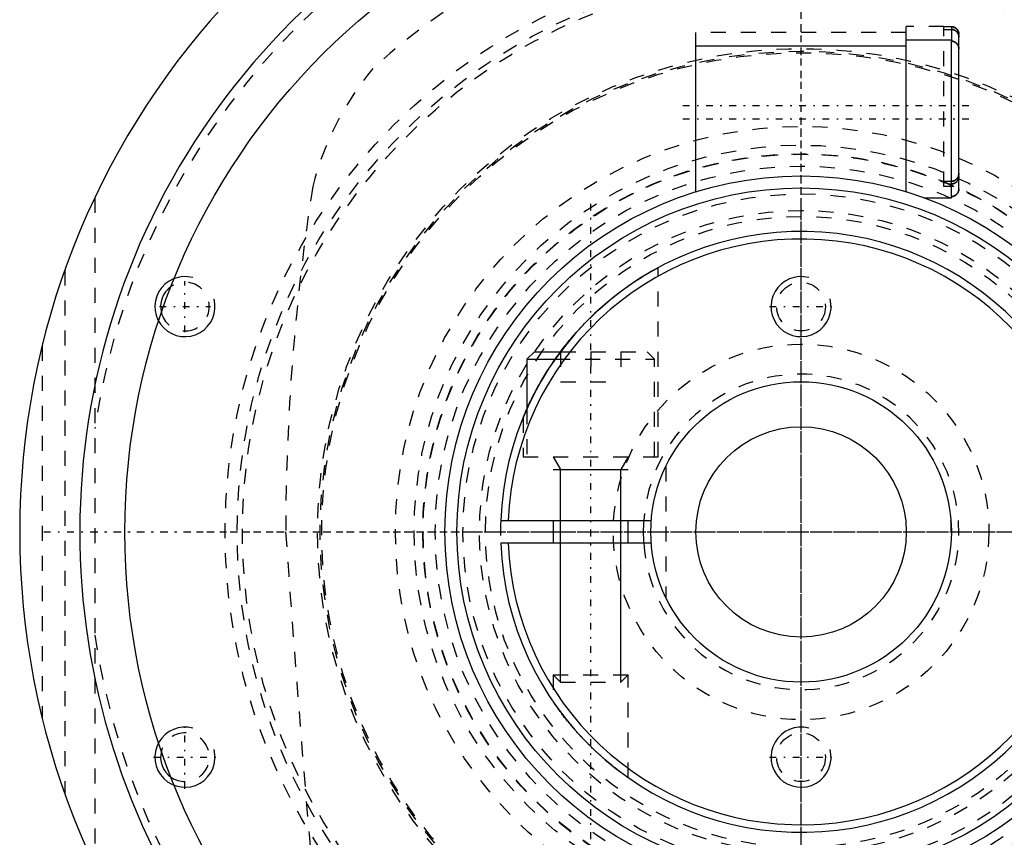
# Model space of a CAD drawing. Extents: x -702 to 174, y -90 to 90.
# Tile 2 of 14: x -702 to -636, y -20 to 34. Entities that reach past the tile are written whole.
import ezdxf

# ---------------------------------------------------------------- set-up
doc = ezdxf.new("R2010")
doc.units = 0
doc.linetypes.add('CENTER', pattern=[1.5, 0.45, -0.5, 0.05, -0.5])
doc.linetypes.add('DASHED', pattern=[2, 1, -1])
for name, color, linetype in [('AM_0', 7, 'CONTINUOUS'), ('AM_10', 7, 'CONTINUOUS'), ('AM_3', 7, 'DASHED'), ('AM_7', 7, 'CENTER')]:
    doc.layers.add(name, color=color, linetype=linetype)

msp = doc.modelspace()

# ---------------------------------------------------------------- linework, layer by layer
at = {"layer": 'AM_0', "color": 7, "linetype": 'CONTINUOUS'}
for p, q in [((-643, 32.35), (-657, 32.35)), ((-657, 22.65), (-657, 32.35)), ((-640, 32.75), (-643, 32.75)), ((-643, 22.643), (-643, 32.75)), ((-640, 22.25), (-640, 32.75)), ((-639.5, 22.836), (-639.5, 32.164)), ((-657, 22.65), (-656.976, 22.65)), ((-643.024, 22.65), (-643, 22.65)), ((-641.837, 22.25), (-640, 22.25)), ((-667.75, 12), (-668.25, 11.5)), ((-667.75, 12), (-666, 12)), ((-668.25, 11.5), (-668.25, 8.182)), ((-668.25, 11.5), (-666.363, 11.5)), ((-669.986, 0.75), (-659.972, 0.75)), ((-666.5, 0.75), (-666.5, -0.75)), ((-661.5, -0.75), (-661.5, 0.75)), ((-659.972, -0.75), (-669.986, -0.75))]:
    msp.add_line(p, q, dxfattribs=at)
for points in [[(-639.5, 32.164, 0), (-639.5, 32.167, 0), (-639.5, 32.174, 0), (-639.5, 32.182, 0), (-639.5, 32.185, 0), (-639.501, 32.189, 0), (-639.501, 32.196, 0), (-639.501, 32.203, 0), (-639.502, 32.21, 0), (-639.503, 32.218, 0), (-639.504, 32.225, 0), (-639.504, 32.229, 0), (-639.505, 32.233, 0), (-639.506, 32.24, 0), (-639.507, 32.247, 0), (-639.508, 32.255, 0), (-639.509, 32.262, 0), (-639.511, 32.27, 0), (-639.512, 32.273, 0), (-639.513, 32.277, 0), (-639.514, 32.284, 0), (-639.516, 32.292, 0), (-639.517, 32.295, 0), (-639.518, 32.299, 0), (-639.52, 32.306, 0), (-639.522, 32.313, 0), (-639.523, 32.317, 0), (-639.524, 32.32, 0), (-639.526, 32.327, 0), (-639.529, 32.334, 0), (-639.531, 32.341, 0), (-639.534, 32.348, 0), (-639.536, 32.354, 0), (-639.538, 32.357, 0), (-639.539, 32.361, 0), (-639.542, 32.367, 0), (-639.544, 32.373, 0), (-639.547, 32.38, 0), (-639.55, 32.386, 0), (-639.554, 32.393, 0), (-639.555, 32.396, 0), (-639.557, 32.4, 0), (-639.56, 32.406, 0), (-639.564, 32.413, 0), (-639.567, 32.419, 0), (-639.571, 32.426, 0), (-639.575, 32.432, 0), (-639.577, 32.435, 0), (-639.579, 32.438, 0), (-639.583, 32.445, 0), (-639.587, 32.451, 0), (-639.591, 32.457, 0), (-639.596, 32.463, 0), (-639.6, 32.469, 0), (-639.602, 32.473, 0), (-639.605, 32.475, 0), (-639.609, 32.481, 0), (-639.614, 32.487, 0), (-639.619, 32.493, 0), (-639.623, 32.498, 0), (-639.628, 32.504, 0), (-639.631, 32.507, 0), (-639.633, 32.509, 0), (-639.638, 32.515, 0), (-639.643, 32.52, 0), (-639.645, 32.522, 0), (-639.647, 32.525, 0), (-639.652, 32.53, 0), (-639.657, 32.534, 0), (-639.66, 32.537, 0), (-639.663, 32.539, 0), (-639.668, 32.544, 0), (-639.673, 32.549, 0), (-639.679, 32.554, 0), (-639.685, 32.559, 0), (-639.69, 32.563, 0), (-639.693, 32.566, 0), (-639.696, 32.568, 0), (-639.702, 32.572, 0), (-639.708, 32.577, 0), (-639.714, 32.581, 0), (-639.721, 32.586, 0), (-639.727, 32.59, 0), (-639.73, 32.592, 0), (-639.733, 32.594, 0), (-639.739, 32.598, 0), (-639.746, 32.602, 0), (-639.752, 32.606, 0), (-639.759, 32.609, 0), (-639.765, 32.613, 0), (-639.769, 32.615, 0), (-639.772, 32.616, 0), (-639.778, 32.62, 0), (-639.785, 32.623, 0), (-639.791, 32.626, 0), (-639.798, 32.629, 0), (-639.804, 32.632, 0), (-639.807, 32.633, 0), (-639.811, 32.634, 0), (-639.817, 32.637, 0), (-639.824, 32.64, 0), (-639.83, 32.642, 0), (-639.837, 32.645, 0), (-639.844, 32.647, 0), (-639.847, 32.648, 0), (-639.851, 32.649, 0), (-639.858, 32.651, 0), (-639.865, 32.653, 0), (-639.869, 32.654, 0), (-639.872, 32.655, 0), (-639.88, 32.657, 0), (-639.887, 32.659, 0), (-639.891, 32.66, 0), (-639.894, 32.661, 0), (-639.902, 32.662, 0), (-639.909, 32.664, 0), (-639.916, 32.665, 0), (-639.924, 32.666, 0), (-639.931, 32.667, 0), (-639.935, 32.668, 0), (-639.939, 32.668, 0), (-639.946, 32.669, 0), (-639.953, 32.67, 0), (-639.961, 32.671, 0), (-639.968, 32.671, 0), (-639.975, 32.672, 0), (-639.979, 32.672, 0), (-639.982, 32.672, 0), (-639.99, 32.672, 0), (-639.997, 32.672, 0), (-640, 32.672, 0)], [(-639.939, 32.669, 0), (-639.935, 32.668, 0), (-639.927, 32.667, 0), (-639.918, 32.665, 0), (-639.914, 32.665, 0), (-639.91, 32.664, 0), (-639.902, 32.662, 0), (-639.893, 32.661, 0), (-639.885, 32.659, 0), (-639.877, 32.657, 0), (-639.869, 32.655, 0), (-639.865, 32.653, 0), (-639.861, 32.652, 0), (-639.853, 32.65, 0), (-639.845, 32.647, 0), (-639.837, 32.645, 0), (-639.83, 32.642, 0), (-639.822, 32.639, 0), (-639.818, 32.638, 0), (-639.815, 32.636, 0), (-639.808, 32.633, 0), (-639.8, 32.63, 0), (-639.797, 32.628, 0)], [(-639.775, 32.618, 0), (-639.761, 32.611, 0), (-639.734, 32.594, 0), (-639.708, 32.576, 0), (-639.695, 32.567, 0), (-639.683, 32.557, 0), (-639.66, 32.537, 0), (-639.639, 32.516, 0), (-639.619, 32.493, 0), (-639.599, 32.468, 0), (-639.581, 32.442, 0), (-639.573, 32.429, 0), (-639.565, 32.415, 0), (-639.551, 32.387, 0), (-639.539, 32.36, 0), (-639.528, 32.332, 0), (-639.519, 32.302, 0), (-639.511, 32.272, 0), (-639.508, 32.256, 0), (-639.506, 32.24, 0), (-639.502, 32.209, 0), (-639.5, 32.179, 0), (-639.5, 32.164, 0)], [(-640, 22.328, 0), (-639.997, 22.328, 0), (-639.99, 22.328, 0), (-639.982, 22.328, 0), (-639.979, 22.328, 0), (-639.975, 22.328, 0), (-639.968, 22.329, 0), (-639.961, 22.329, 0), (-639.953, 22.33, 0), (-639.946, 22.331, 0), (-639.939, 22.332, 0), (-639.935, 22.332, 0), (-639.931, 22.333, 0), (-639.924, 22.334, 0), (-639.916, 22.335, 0), (-639.909, 22.336, 0), (-639.902, 22.338, 0), (-639.894, 22.339, 0), (-639.891, 22.34, 0), (-639.887, 22.341, 0), (-639.88, 22.343, 0), (-639.872, 22.345, 0), (-639.869, 22.346, 0), (-639.865, 22.347, 0), (-639.858, 22.349, 0), (-639.851, 22.351, 0), (-639.847, 22.352, 0), (-639.844, 22.353, 0), (-639.837, 22.355, 0), (-639.83, 22.358, 0), (-639.824, 22.36, 0), (-639.817, 22.363, 0), (-639.811, 22.366, 0), (-639.807, 22.367, 0), (-639.804, 22.368, 0), (-639.798, 22.371, 0), (-639.791, 22.374, 0), (-639.785, 22.377, 0), (-639.778, 22.38, 0), (-639.772, 22.384, 0), (-639.769, 22.385, 0), (-639.765, 22.387, 0), (-639.759, 22.391, 0), (-639.752, 22.394, 0), (-639.746, 22.398, 0), (-639.739, 22.402, 0), (-639.733, 22.406, 0), (-639.73, 22.408, 0), (-639.727, 22.41, 0), (-639.721, 22.414, 0), (-639.714, 22.419, 0), (-639.708, 22.423, 0), (-639.702, 22.428, 0), (-639.696, 22.432, 0), (-639.693, 22.434, 0), (-639.69, 22.437, 0), (-639.685, 22.441, 0), (-639.679, 22.446, 0), (-639.673, 22.451, 0), (-639.668, 22.456, 0), (-639.663, 22.461, 0), (-639.66, 22.463, 0), (-639.657, 22.466, 0), (-639.652, 22.47, 0), (-639.647, 22.475, 0), (-639.645, 22.478, 0), (-639.643, 22.48, 0), (-639.638, 22.485, 0), (-639.633, 22.491, 0), (-639.631, 22.493, 0), (-639.628, 22.496, 0), (-639.623, 22.502, 0), (-639.619, 22.507, 0), (-639.614, 22.513, 0), (-639.609, 22.519, 0), (-639.605, 22.525, 0), (-639.602, 22.527, 0), (-639.6, 22.531, 0), (-639.596, 22.537, 0), (-639.591, 22.543, 0), (-639.587, 22.549, 0), (-639.583, 22.555, 0), (-639.579, 22.562, 0), (-639.577, 22.565, 0), (-639.575, 22.568, 0), (-639.571, 22.574, 0), (-639.567, 22.581, 0), (-639.564, 22.587, 0), (-639.56, 22.594, 0), (-639.557, 22.6, 0), (-639.555, 22.604, 0), (-639.554, 22.607, 0), (-639.55, 22.614, 0), (-639.547, 22.62, 0), (-639.544, 22.627, 0), (-639.542, 22.633, 0), (-639.539, 22.639, 0), (-639.538, 22.643, 0), (-639.536, 22.646, 0), (-639.534, 22.652, 0), (-639.531, 22.659, 0), (-639.529, 22.666, 0), (-639.526, 22.673, 0), (-639.524, 22.68, 0), (-639.523, 22.683, 0), (-639.522, 22.687, 0), (-639.52, 22.694, 0), (-639.518, 22.701, 0), (-639.517, 22.705, 0), (-639.516, 22.708, 0), (-639.514, 22.716, 0), (-639.513, 22.723, 0), (-639.512, 22.727, 0), (-639.511, 22.73, 0), (-639.509, 22.738, 0), (-639.508, 22.745, 0), (-639.507, 22.753, 0), (-639.506, 22.76, 0), (-639.505, 22.767, 0), (-639.504, 22.771, 0), (-639.504, 22.775, 0), (-639.503, 22.782, 0), (-639.502, 22.79, 0), (-639.501, 22.797, 0), (-639.501, 22.804, 0), (-639.501, 22.811, 0), (-639.5, 22.815, 0), (-639.5, 22.818, 0), (-639.5, 22.826, 0), (-639.5, 22.833, 0), (-639.5, 22.836, 0)], [(-639.797, 22.372, 0), (-639.8, 22.37, 0), (-639.806, 22.368, 0), (-639.812, 22.365, 0), (-639.815, 22.364, 0), (-639.818, 22.363, 0), (-639.824, 22.36, 0), (-639.83, 22.358, 0), (-639.837, 22.356, 0), (-639.843, 22.353, 0), (-639.85, 22.351, 0), (-639.853, 22.35, 0), (-639.856, 22.349, 0), (-639.863, 22.347, 0), (-639.869, 22.345, 0), (-639.876, 22.344, 0), (-639.883, 22.342, 0), (-639.89, 22.34, 0), (-639.893, 22.339, 0), (-639.897, 22.339, 0), (-639.904, 22.337, 0), (-639.911, 22.336, 0), (-639.914, 22.335, 0)], [(-639.605, 22.524, 0), (-639.609, 22.519, 0), (-639.617, 22.509, 0), (-639.625, 22.5, 0), (-639.629, 22.495, 0), (-639.633, 22.491, 0), (-639.641, 22.482, 0), (-639.649, 22.474, 0), (-639.658, 22.465, 0), (-639.667, 22.457, 0), (-639.676, 22.449, 0), (-639.68, 22.445, 0), (-639.685, 22.441, 0), (-639.695, 22.433, 0), (-639.705, 22.425, 0), (-639.715, 22.418, 0), (-639.726, 22.411, 0), (-639.737, 22.404, 0), (-639.742, 22.401, 0), (-639.747, 22.397, 0), (-639.758, 22.391, 0), (-639.769, 22.385, 0), (-639.775, 22.382, 0)], [(-639.5, 22.836, 0), (-639.5, 22.828, 0), (-639.501, 22.811, 0), (-639.502, 22.794, 0), (-639.502, 22.786, 0), (-639.503, 22.777, 0), (-639.506, 22.76, 0), (-639.509, 22.742, 0), (-639.512, 22.725, 0), (-639.516, 22.708, 0), (-639.521, 22.691, 0), (-639.523, 22.683, 0), (-639.526, 22.674, 0), (-639.531, 22.658, 0), (-639.537, 22.643, 0), (-639.544, 22.628, 0), (-639.551, 22.613, 0), (-639.558, 22.597, 0), (-639.563, 22.59, 0), (-639.567, 22.582, 0), (-639.576, 22.567, 0), (-639.585, 22.552, 0), (-639.59, 22.545, 0)], [(-666, 12, 0), (-665.95, 12.067, 0), (-665.847, 12.201, 0), (-665.743, 12.335, 0), (-665.69, 12.402, 0), (-665.637, 12.469, 0), (-665.531, 12.602, 0), (-665.423, 12.733, 0), (-665.313, 12.865, 0), (-665.203, 12.995, 0), (-665.092, 13.124, 0), (-665.036, 13.188, 0), (-664.98, 13.252, 0), (-664.866, 13.379, 0), (-664.752, 13.504, 0), (-664.638, 13.628, 0), (-664.523, 13.751, 0), (-664.407, 13.872, 0), (-664.349, 13.932, 0), (-664.291, 13.992, 0), (-664.175, 14.109, 0), (-664.058, 14.226, 0), (-664, 14.283, 0)], [(-668.5, 7.599, 0), (-668.5, 7.6, 0), (-668.498, 7.605, 0), (-668.494, 7.614, 0), (-668.491, 7.62, 0), (-668.489, 7.627, 0), (-668.481, 7.645, 0), (-668.473, 7.666, 0), (-668.462, 7.691, 0), (-668.451, 7.719, 0), (-668.437, 7.75, 0), (-668.43, 7.767, 0), (-668.423, 7.785, 0), (-668.407, 7.822, 0), (-668.39, 7.862, 0), (-668.371, 7.905, 0), (-668.352, 7.95, 0), (-668.331, 7.998, 0), (-668.32, 8.023, 0), (-668.309, 8.048, 0), (-668.286, 8.1, 0), (-668.262, 8.154, 0), (-668.25, 8.182, 0)], [(-661.5, -16.363, 0), (-661.5, -16.363, 0), (-661.503, -16.361, 0), (-661.509, -16.357, 0), (-661.513, -16.354, 0), (-661.518, -16.35, 0), (-661.53, -16.342, 0), (-661.546, -16.331, 0), (-661.564, -16.318, 0), (-661.585, -16.303, 0), (-661.61, -16.285, 0), (-661.623, -16.276, 0), (-661.637, -16.266, 0), (-661.667, -16.245, 0), (-661.699, -16.221, 0), (-661.735, -16.196, 0), (-661.772, -16.168, 0), (-661.812, -16.139, 0), (-661.833, -16.124, 0), (-661.855, -16.108, 0), (-661.899, -16.076, 0), (-661.944, -16.042, 0), (-661.968, -16.024, 0), (-661.992, -16.006, 0), (-662.04, -15.97, 0), (-662.09, -15.932, 0), (-662.115, -15.913, 0), (-662.141, -15.894, 0), (-662.192, -15.854, 0), (-662.246, -15.813, 0), (-662.3, -15.77, 0), (-662.356, -15.726, 0), (-662.414, -15.681, 0), (-662.443, -15.658, 0), (-662.472, -15.635, 0), (-662.532, -15.587, 0), (-662.593, -15.538, 0), (-662.655, -15.487, 0), (-662.717, -15.436, 0), (-662.781, -15.383, 0), (-662.813, -15.357, 0), (-662.845, -15.33, 0), (-662.91, -15.275, 0), (-662.975, -15.22, 0), (-663.041, -15.164, 0), (-663.107, -15.107, 0), (-663.173, -15.049, 0), (-663.206, -15.02, 0), (-663.239, -14.991, 0), (-663.306, -14.932, 0), (-663.372, -14.872, 0), (-663.439, -14.812, 0), (-663.505, -14.752, 0), (-663.571, -14.692, 0), (-663.603, -14.661, 0), (-663.636, -14.631, 0), (-663.701, -14.57, 0), (-663.765, -14.509, 0), (-663.829, -14.449, 0), (-663.892, -14.388, 0), (-663.954, -14.328, 0), (-663.985, -14.298, 0), (-664.015, -14.268, 0), (-664.076, -14.207, 0), (-664.138, -14.146, 0), (-664.169, -14.116, 0), (-664.2, -14.084, 0), (-664.261, -14.022, 0), (-664.323, -13.959, 0), (-664.354, -13.927, 0), (-664.385, -13.895, 0), (-664.447, -13.831, 0), (-664.508, -13.766, 0), (-664.57, -13.701, 0), (-664.631, -13.636, 0), (-664.692, -13.57, 0), (-664.722, -13.538, 0), (-664.752, -13.505, 0), (-664.812, -13.439, 0), (-664.872, -13.372, 0), (-664.931, -13.306, 0), (-664.99, -13.24, 0), (-665.048, -13.174, 0), (-665.077, -13.141, 0), (-665.106, -13.108, 0), (-665.163, -13.042, 0), (-665.219, -12.976, 0), (-665.274, -12.911, 0), (-665.329, -12.846, 0), (-665.383, -12.782, 0), (-665.409, -12.749, 0), (-665.436, -12.718, 0), (-665.488, -12.654, 0), (-665.539, -12.591, 0), (-665.589, -12.529, 0), (-665.639, -12.467, 0), (-665.687, -12.407, 0), (-665.711, -12.376, 0), (-665.734, -12.347, 0), (-665.78, -12.288, 0), (-665.825, -12.23, 0), (-665.869, -12.173, 0), (-665.911, -12.117, 0), (-665.953, -12.062, 0), (-665.974, -12.034, 0), (-665.995, -12.007, 0), (-666.036, -11.952, 0), (-666.076, -11.898, 0), (-666.096, -11.872, 0), (-666.115, -11.845, 0), (-666.153, -11.793, 0), (-666.19, -11.743, 0), (-666.208, -11.718, 0), (-666.225, -11.694, 0), (-666.259, -11.647, 0), (-666.291, -11.602, 0), (-666.321, -11.559, 0), (-666.349, -11.519, 0), (-666.376, -11.482, 0), (-666.388, -11.465, 0), (-666.399, -11.448, 0), (-666.421, -11.417, 0), (-666.44, -11.389, 0), (-666.457, -11.365, 0), (-666.471, -11.345, 0), (-666.482, -11.328, 0), (-666.487, -11.322, 0), (-666.491, -11.316, 0), (-666.497, -11.307, 0), (-666.5, -11.303, 0), (-666.5, -11.303, 0)]]:
    msp.add_polyline3d(points, dxfattribs=at)
for radius in [45, 23.7, 22.9, 10, 7]:
    msp.add_circle((-650, 0), radius, dxfattribs=at)
for centre, radius, start, end in [((-650, 0), 52, 95.6838, 264.3162), ((-650, 0), 48, 81.61446, 295.74352), ((-650, 0), 20, 182.1491, 177.8509), ((-650, 0), 19.5, 182.20423, 177.79577), ((-691, 15), 1.621, 125.21, 194.59954), ((-650, 0), 10.5, 175.90396, 184.09604), ((-691, -15), 1.621, 165.40046, 234.79)]:
    msp.add_arc(centre, radius, start, end, dxfattribs=at)
at = {"layer": 'AM_10', "color": 7, "linetype": 'CONTINUOUS'}
for p, q in [((-666.5, 5), (-666.01, 4.15)), ((-661.5, 5), (-661.99, 4.15)), ((-666.5, 4.15), (-661.5, 4.15)), ((-666.01, -10), (-666.01, 4.15)), ((-661.99, -10), (-661.99, 4.15))]:
    msp.add_line(p, q, dxfattribs=at)
for centre in [(-691, 15), (-650, 15), (-691, -15), (-650, -15)]:
    msp.add_arc(centre, 2, 75, 15, dxfattribs=at)
at = {"layer": 'AM_3', "color": 6, "linetype": 'DASHED'}
for p, q in [((-640.5, 33.65), (-643, 33.65)), ((-643, 32.75), (-643, 33.65)), ((-640.5, 23), (-640.5, 33.65)), ((-640, 33.635), (-640.5, 33.635)), ((-640.5, 33.46), (-640, 33.46)), ((-640, 33.635), (-640, 32.672)), ((-639.988, 33.46), (-640, 33.46)), ((-643, 33.25), (-657, 33.25)), ((-657, 32.35), (-657, 33.25)), ((-639.5, 32.164), (-639.5, 33.133)), ((-640, 23.34), (-640.5, 23.34)), ((-640.5, 23.287), (-640.5, 23.34)), ((-639.825, 23), (-640.5, 23)), ((-640.207, 23.165), (-640, 23.165)), ((-697, 22.249), (-697, -22.249)), ((-699, 17.407), (-699, -17.407)), ((-659.5, 5), (-659.5, 17.6)), ((-700.5, 12.4), (-700.5, -12.4)), ((-666, 12), (-660.25, 12)), ((-666, 12), (-666, 10)), ((-664, 12), (-664, 10)), ((-662, 12), (-662, 10)), ((-659.75, 11.5), (-660.25, 12)), ((-666.363, 11.5), (-659.75, 11.5)), ((-659.75, 5), (-659.75, 11.5)), ((-666, 10), (-662, 10)), ((-668.25, 8.182), (-668.25, 5)), ((-668.5, 7.599), (-668.5, 5)), ((-668.5, 5), (-659.5, 5)), ((-659, 4.359), (-659, -4.359)), ((-666.5, -9.509), (-666.5, -11.303)), ((-666.5, -9.509), (-666.01, -10)), ((-666.5, -9.509), (-661.5, -9.509)), ((-661.99, -10), (-661.5, -9.509)), ((-661.5, -16.363), (-661.5, -9.509)), ((-666.01, -10), (-661.99, -10))]:
    msp.add_line(p, q, dxfattribs=at)
for points in [[(-639.5, 33.133, 0), (-639.5, 33.137, 0), (-639.5, 33.144, 0), (-639.5, 33.151, 0), (-639.5, 33.154, 0), (-639.501, 33.158, 0), (-639.501, 33.165, 0), (-639.502, 33.172, 0), (-639.502, 33.179, 0), (-639.503, 33.187, 0), (-639.504, 33.194, 0), (-639.504, 33.198, 0), (-639.505, 33.201, 0), (-639.506, 33.209, 0), (-639.507, 33.216, 0), (-639.508, 33.223, 0), (-639.51, 33.231, 0), (-639.511, 33.238, 0), (-639.512, 33.242, 0), (-639.513, 33.245, 0), (-639.514, 33.253, 0), (-639.516, 33.26, 0), (-639.517, 33.264, 0), (-639.518, 33.267, 0), (-639.52, 33.274, 0), (-639.522, 33.281, 0), (-639.523, 33.285, 0), (-639.524, 33.288, 0), (-639.527, 33.295, 0), (-639.529, 33.302, 0), (-639.532, 33.309, 0), (-639.534, 33.315, 0), (-639.537, 33.322, 0), (-639.538, 33.325, 0), (-639.539, 33.328, 0), (-639.542, 33.334, 0), (-639.545, 33.341, 0), (-639.548, 33.347, 0), (-639.551, 33.354, 0), (-639.554, 33.36, 0), (-639.556, 33.364, 0), (-639.558, 33.367, 0), (-639.561, 33.373, 0), (-639.565, 33.38, 0), (-639.568, 33.386, 0), (-639.572, 33.393, 0), (-639.576, 33.399, 0), (-639.578, 33.402, 0), (-639.58, 33.405, 0), (-639.584, 33.412, 0), (-639.588, 33.418, 0), (-639.593, 33.424, 0), (-639.597, 33.43, 0), (-639.601, 33.436, 0), (-639.604, 33.439, 0), (-639.606, 33.442, 0), (-639.61, 33.448, 0), (-639.615, 33.453, 0), (-639.62, 33.459, 0), (-639.624, 33.464, 0), (-639.629, 33.47, 0), (-639.632, 33.472, 0), (-639.634, 33.475, 0), (-639.639, 33.48, 0), (-639.644, 33.485, 0), (-639.646, 33.488, 0), (-639.649, 33.49, 0), (-639.654, 33.495, 0), (-639.659, 33.5, 0), (-639.661, 33.502, 0), (-639.664, 33.505, 0), (-639.669, 33.509, 0), (-639.675, 33.514, 0), (-639.68, 33.519, 0), (-639.686, 33.523, 0), (-639.692, 33.528, 0), (-639.695, 33.53, 0), (-639.698, 33.533, 0), (-639.704, 33.537, 0), (-639.71, 33.541, 0), (-639.716, 33.546, 0), (-639.722, 33.55, 0), (-639.728, 33.554, 0), (-639.731, 33.556, 0), (-639.734, 33.558, 0), (-639.741, 33.562, 0), (-639.747, 33.566, 0), (-639.754, 33.57, 0), (-639.76, 33.573, 0), (-639.767, 33.577, 0), (-639.77, 33.578, 0), (-639.773, 33.58, 0), (-639.779, 33.583, 0), (-639.786, 33.586, 0), (-639.792, 33.589, 0), (-639.799, 33.592, 0), (-639.805, 33.595, 0), (-639.808, 33.596, 0), (-639.812, 33.598, 0), (-639.818, 33.6, 0), (-639.825, 33.603, 0), (-639.831, 33.605, 0), (-639.838, 33.608, 0), (-639.845, 33.61, 0), (-639.848, 33.611, 0), (-639.852, 33.612, 0), (-639.859, 33.614, 0), (-639.866, 33.616, 0), (-639.87, 33.617, 0), (-639.873, 33.618, 0), (-639.88, 33.62, 0), (-639.888, 33.622, 0), (-639.891, 33.623, 0), (-639.895, 33.624, 0), (-639.902, 33.625, 0), (-639.91, 33.626, 0), (-639.917, 33.628, 0), (-639.924, 33.629, 0), (-639.932, 33.63, 0), (-639.935, 33.631, 0), (-639.939, 33.631, 0), (-639.946, 33.632, 0), (-639.954, 33.633, 0), (-639.961, 33.633, 0), (-639.968, 33.634, 0), (-639.975, 33.634, 0), (-639.979, 33.634, 0), (-639.983, 33.634, 0), (-639.99, 33.635, 0), (-639.997, 33.635, 0), (-640, 33.635, 0)], [(-640, 33.635, 0), (-639.997, 33.635, 0), (-639.99, 33.635, 0), (-639.983, 33.634, 0), (-639.98, 33.634, 0), (-639.977, 33.634, 0), (-639.97, 33.634, 0), (-639.963, 33.633, 0), (-639.956, 33.633, 0), (-639.949, 33.632, 0), (-639.942, 33.631, 0), (-639.939, 33.631, 0), (-639.935, 33.63, 0), (-639.928, 33.63, 0), (-639.921, 33.628, 0), (-639.914, 33.627, 0), (-639.907, 33.626, 0), (-639.9, 33.625, 0), (-639.896, 33.624, 0), (-639.893, 33.623, 0), (-639.886, 33.622, 0), (-639.879, 33.62, 0), (-639.876, 33.619, 0), (-639.872, 33.618, 0), (-639.865, 33.616, 0), (-639.859, 33.614, 0), (-639.855, 33.613, 0), (-639.852, 33.612, 0), (-639.845, 33.61, 0), (-639.839, 33.608, 0), (-639.832, 33.606, 0), (-639.826, 33.603, 0), (-639.82, 33.601, 0), (-639.817, 33.6, 0), (-639.813, 33.599, 0), (-639.807, 33.596, 0), (-639.801, 33.593, 0), (-639.795, 33.591, 0), (-639.789, 33.588, 0), (-639.783, 33.585, 0), (-639.78, 33.583, 0), (-639.777, 33.582, 0), (-639.771, 33.579, 0), (-639.764, 33.576, 0), (-639.758, 33.572, 0), (-639.752, 33.569, 0), (-639.746, 33.565, 0), (-639.743, 33.563, 0), (-639.74, 33.561, 0), (-639.734, 33.558, 0), (-639.728, 33.554, 0), (-639.722, 33.55, 0), (-639.716, 33.546, 0), (-639.71, 33.542, 0), (-639.707, 33.54, 0), (-639.704, 33.538, 0), (-639.699, 33.533, 0), (-639.693, 33.529, 0), (-639.687, 33.525, 0), (-639.682, 33.52, 0), (-639.677, 33.516, 0), (-639.674, 33.514, 0), (-639.671, 33.511, 0), (-639.666, 33.507, 0), (-639.661, 33.502, 0), (-639.659, 33.5, 0), (-639.656, 33.498, 0), (-639.652, 33.493, 0), (-639.647, 33.488, 0), (-639.645, 33.486, 0), (-639.642, 33.484, 0), (-639.638, 33.479, 0), (-639.633, 33.474, 0), (-639.628, 33.469, 0), (-639.624, 33.464, 0), (-639.619, 33.458, 0), (-639.617, 33.456, 0), (-639.615, 33.453, 0), (-639.61, 33.448, 0), (-639.606, 33.442, 0), (-639.602, 33.437, 0), (-639.598, 33.431, 0), (-639.593, 33.425, 0), (-639.591, 33.422, 0), (-639.589, 33.419, 0), (-639.585, 33.413, 0), (-639.581, 33.407, 0), (-639.577, 33.401, 0), (-639.574, 33.395, 0), (-639.57, 33.389, 0), (-639.568, 33.386, 0), (-639.566, 33.383, 0), (-639.563, 33.377, 0), (-639.56, 33.371, 0), (-639.556, 33.365, 0), (-639.553, 33.358, 0), (-639.55, 33.352, 0), (-639.549, 33.349, 0), (-639.547, 33.346, 0), (-639.544, 33.34, 0), (-639.542, 33.334, 0), (-639.539, 33.328, 0), (-639.537, 33.322, 0), (-639.534, 33.315, 0), (-639.533, 33.312, 0), (-639.532, 33.309, 0), (-639.529, 33.303, 0), (-639.527, 33.296, 0), (-639.526, 33.293, 0), (-639.525, 33.29, 0), (-639.523, 33.283, 0), (-639.521, 33.277, 0), (-639.52, 33.273, 0), (-639.519, 33.27, 0), (-639.517, 33.263, 0), (-639.515, 33.256, 0), (-639.514, 33.249, 0), (-639.512, 33.242, 0), (-639.51, 33.235, 0), (-639.51, 33.232, 0), (-639.509, 33.228, 0), (-639.508, 33.221, 0), (-639.507, 33.214, 0), (-639.505, 33.207, 0), (-639.504, 33.2, 0), (-639.504, 33.193, 0), (-639.503, 33.19, 0), (-639.503, 33.186, 0), (-639.502, 33.179, 0), (-639.502, 33.172, 0), (-639.501, 33.169, 0)], [(-640, 33.46, 0), (-639.996, 33.46, 0), (-639.989, 33.46, 0), (-639.982, 33.46, 0), (-639.979, 33.459, 0), (-639.975, 33.459, 0), (-639.968, 33.459, 0), (-639.96, 33.458, 0), (-639.953, 33.458, 0), (-639.945, 33.457, 0), (-639.938, 33.456, 0), (-639.934, 33.455, 0), (-639.93, 33.455, 0), (-639.923, 33.454, 0), (-639.915, 33.452, 0), (-639.908, 33.451, 0), (-639.9, 33.449, 0), (-639.893, 33.448, 0), (-639.889, 33.447, 0), (-639.886, 33.446, 0), (-639.878, 33.444, 0), (-639.871, 33.442, 0), (-639.867, 33.441, 0), (-639.864, 33.44, 0), (-639.856, 33.438, 0), (-639.849, 33.436, 0), (-639.846, 33.435, 0), (-639.842, 33.433, 0), (-639.835, 33.431, 0), (-639.829, 33.428, 0), (-639.822, 33.426, 0), (-639.815, 33.423, 0), (-639.809, 33.42, 0), (-639.806, 33.419, 0), (-639.802, 33.418, 0), (-639.796, 33.415, 0), (-639.789, 33.412, 0), (-639.783, 33.408, 0), (-639.776, 33.405, 0), (-639.769, 33.401, 0), (-639.766, 33.4, 0), (-639.763, 33.398, 0), (-639.756, 33.394, 0), (-639.75, 33.39, 0), (-639.743, 33.386, 0), (-639.737, 33.382, 0), (-639.731, 33.378, 0), (-639.727, 33.376, 0), (-639.724, 33.374, 0), (-639.718, 33.369, 0), (-639.712, 33.365, 0), (-639.706, 33.36, 0), (-639.7, 33.356, 0), (-639.694, 33.351, 0), (-639.691, 33.349, 0), (-639.688, 33.346, 0), (-639.682, 33.341, 0), (-639.677, 33.337, 0), (-639.671, 33.332, 0), (-639.666, 33.327, 0), (-639.66, 33.322, 0), (-639.658, 33.319, 0), (-639.655, 33.317, 0), (-639.65, 33.312, 0), (-639.645, 33.307, 0), (-639.643, 33.304, 0), (-639.641, 33.302, 0), (-639.636, 33.296, 0), (-639.631, 33.291, 0), (-639.628, 33.288, 0), (-639.626, 33.285, 0), (-639.621, 33.28, 0), (-639.617, 33.274, 0), (-639.612, 33.268, 0), (-639.607, 33.262, 0), (-639.603, 33.256, 0), (-639.601, 33.253, 0), (-639.598, 33.25, 0), (-639.594, 33.243, 0), (-639.59, 33.237, 0), (-639.585, 33.231, 0), (-639.581, 33.224, 0), (-639.577, 33.218, 0), (-639.575, 33.215, 0), (-639.573, 33.211, 0), (-639.57, 33.205, 0), (-639.566, 33.198, 0), (-639.562, 33.192, 0), (-639.559, 33.185, 0), (-639.556, 33.178, 0), (-639.554, 33.175, 0), (-639.552, 33.172, 0), (-639.549, 33.165, 0), (-639.546, 33.158, 0), (-639.543, 33.152, 0), (-639.541, 33.145, 0), (-639.538, 33.139, 0), (-639.537, 33.135, 0), (-639.535, 33.132, 0), (-639.533, 33.125, 0), (-639.53, 33.119, 0), (-639.528, 33.112, 0), (-639.526, 33.105, 0), (-639.524, 33.098, 0), (-639.522, 33.094, 0), (-639.521, 33.09, 0), (-639.519, 33.083, 0), (-639.517, 33.076, 0), (-639.516, 33.072, 0), (-639.516, 33.068, 0), (-639.514, 33.061, 0), (-639.512, 33.054, 0), (-639.511, 33.05, 0), (-639.511, 33.046, 0), (-639.509, 33.039, 0), (-639.508, 33.031, 0), (-639.507, 33.024, 0), (-639.505, 33.016, 0), (-639.504, 33.009, 0), (-639.504, 33.005, 0), (-639.504, 33.001, 0), (-639.503, 32.994, 0), (-639.502, 32.986, 0), (-639.501, 32.979, 0), (-639.501, 32.971, 0), (-639.501, 32.964, 0), (-639.5, 32.96, 0), (-639.5, 32.957, 0), (-639.5, 32.95, 0), (-639.5, 32.943, 0), (-639.5, 32.939, 0)], [(-639.964, 33.459, 0), (-639.968, 33.459, 0), (-639.976, 33.459, 0), (-639.984, 33.46, 0), (-639.988, 33.46, 0)], [(-639.938, 33.456, 0), (-639.943, 33.456, 0), (-639.951, 33.457, 0), (-639.959, 33.458, 0), (-639.964, 33.459, 0)], [(-639.863, 33.44, 0), (-639.875, 33.444, 0), (-639.9, 33.449, 0), (-639.926, 33.454, 0), (-639.938, 33.456, 0)], [(-639.839, 33.432, 0), (-639.843, 33.434, 0), (-639.851, 33.436, 0), (-639.859, 33.439, 0), (-639.863, 33.44, 0)], [(-639.816, 33.424, 0), (-639.82, 33.425, 0), (-639.828, 33.428, 0), (-639.835, 33.431, 0), (-639.839, 33.432, 0)], [(-639.795, 33.414, 0), (-639.798, 33.416, 0), (-639.806, 33.419, 0), (-639.813, 33.422, 0), (-639.816, 33.424, 0)], [(-639.708, 33.362, 0), (-639.721, 33.372, 0), (-639.75, 33.391, 0), (-639.78, 33.407, 0), (-639.795, 33.414, 0)], [(-639.687, 33.346, 0), (-639.691, 33.349, 0), (-639.697, 33.354, 0), (-639.704, 33.359, 0), (-639.708, 33.362, 0)], [(-639.669, 33.329, 0), (-639.672, 33.332, 0), (-639.678, 33.338, 0), (-639.684, 33.343, 0), (-639.687, 33.346, 0)], [(-639.603, 33.256, 0), (-639.613, 33.27, 0), (-639.635, 33.295, 0), (-639.657, 33.318, 0), (-639.669, 33.329, 0)], [(-639.588, 33.235, 0), (-639.591, 33.239, 0), (-639.596, 33.246, 0), (-639.601, 33.253, 0), (-639.603, 33.256, 0)], [(-639.5, 32.939, 0), (-639.5, 32.947, 0), (-639.501, 32.964, 0), (-639.502, 32.981, 0), (-639.502, 32.99, 0), (-639.503, 32.999, 0), (-639.506, 33.016, 0), (-639.508, 33.034, 0), (-639.512, 33.052, 0), (-639.516, 33.069, 0), (-639.52, 33.086, 0), (-639.523, 33.095, 0), (-639.525, 33.103, 0), (-639.531, 33.119, 0), (-639.537, 33.135, 0), (-639.543, 33.15, 0), (-639.55, 33.166, 0), (-639.557, 33.181, 0), (-639.561, 33.189, 0), (-639.565, 33.197, 0), (-639.574, 33.212, 0), (-639.583, 33.228, 0), (-639.588, 33.235, 0)], [(-639.501, 33.169, 0), (-639.501, 33.163, 0), (-639.5, 33.151, 0), (-639.5, 33.139, 0), (-639.5, 33.133, 0)], [(-640, 32.672, 0), (-639.99, 32.672, 0), (-639.97, 32.671, 0), (-639.95, 32.67, 0), (-639.939, 32.669, 0)], [(-639.797, 32.628, 0), (-639.793, 32.627, 0), (-639.786, 32.623, 0), (-639.778, 32.62, 0), (-639.775, 32.618, 0)], [(-639.5, 23.861, 0), (-639.5, 23.857, 0), (-639.5, 23.85, 0), (-639.5, 23.843, 0), (-639.5, 23.84, 0), (-639.501, 23.836, 0), (-639.501, 23.829, 0), (-639.501, 23.821, 0), (-639.502, 23.814, 0), (-639.503, 23.806, 0), (-639.504, 23.799, 0), (-639.504, 23.795, 0), (-639.504, 23.791, 0), (-639.505, 23.784, 0), (-639.507, 23.776, 0), (-639.508, 23.769, 0), (-639.509, 23.761, 0), (-639.511, 23.754, 0), (-639.511, 23.75, 0), (-639.512, 23.746, 0), (-639.514, 23.739, 0), (-639.516, 23.732, 0), (-639.516, 23.728, 0), (-639.517, 23.724, 0), (-639.519, 23.717, 0), (-639.521, 23.71, 0), (-639.522, 23.706, 0), (-639.524, 23.702, 0), (-639.526, 23.695, 0), (-639.528, 23.688, 0), (-639.53, 23.681, 0), (-639.533, 23.675, 0), (-639.535, 23.668, 0), (-639.537, 23.665, 0), (-639.538, 23.661, 0), (-639.541, 23.655, 0), (-639.543, 23.648, 0), (-639.546, 23.642, 0), (-639.549, 23.635, 0), (-639.552, 23.628, 0), (-639.554, 23.625, 0), (-639.556, 23.622, 0), (-639.559, 23.615, 0), (-639.562, 23.608, 0), (-639.566, 23.602, 0), (-639.57, 23.595, 0), (-639.573, 23.589, 0), (-639.575, 23.585, 0), (-639.577, 23.582, 0), (-639.581, 23.576, 0), (-639.585, 23.569, 0), (-639.59, 23.563, 0), (-639.594, 23.557, 0), (-639.598, 23.55, 0), (-639.601, 23.547, 0), (-639.603, 23.544, 0), (-639.607, 23.538, 0), (-639.612, 23.532, 0), (-639.617, 23.526, 0), (-639.621, 23.52, 0), (-639.626, 23.515, 0), (-639.628, 23.512, 0), (-639.631, 23.509, 0), (-639.636, 23.504, 0), (-639.641, 23.498, 0), (-639.643, 23.496, 0), (-639.645, 23.493, 0), (-639.65, 23.488, 0), (-639.655, 23.483, 0), (-639.658, 23.481, 0), (-639.66, 23.478, 0), (-639.666, 23.473, 0), (-639.671, 23.468, 0), (-639.677, 23.463, 0), (-639.682, 23.459, 0), (-639.688, 23.454, 0), (-639.691, 23.451, 0), (-639.694, 23.449, 0), (-639.7, 23.444, 0), (-639.706, 23.44, 0), (-639.712, 23.435, 0), (-639.718, 23.431, 0), (-639.724, 23.426, 0), (-639.727, 23.424, 0), (-639.731, 23.422, 0), (-639.737, 23.418, 0), (-639.743, 23.414, 0), (-639.75, 23.41, 0), (-639.756, 23.406, 0), (-639.763, 23.402, 0), (-639.766, 23.4, 0), (-639.769, 23.399, 0), (-639.776, 23.395, 0), (-639.783, 23.392, 0), (-639.789, 23.388, 0), (-639.796, 23.385, 0), (-639.802, 23.382, 0), (-639.806, 23.381, 0), (-639.809, 23.38, 0), (-639.815, 23.377, 0), (-639.822, 23.374, 0), (-639.829, 23.372, 0), (-639.835, 23.369, 0), (-639.842, 23.367, 0), (-639.846, 23.365, 0), (-639.849, 23.364, 0), (-639.856, 23.362, 0), (-639.864, 23.36, 0), (-639.867, 23.359, 0), (-639.871, 23.358, 0), (-639.878, 23.356, 0), (-639.886, 23.354, 0), (-639.889, 23.353, 0), (-639.893, 23.352, 0), (-639.9, 23.351, 0), (-639.908, 23.349, 0), (-639.915, 23.348, 0), (-639.923, 23.346, 0), (-639.93, 23.345, 0), (-639.934, 23.345, 0), (-639.938, 23.344, 0), (-639.945, 23.343, 0), (-639.953, 23.342, 0), (-639.96, 23.342, 0), (-639.968, 23.341, 0), (-639.975, 23.341, 0), (-639.979, 23.341, 0), (-639.982, 23.34, 0), (-639.989, 23.34, 0), (-639.996, 23.34, 0), (-640, 23.34, 0)], [(-640, 23.165, 0), (-639.997, 23.165, 0), (-639.99, 23.165, 0), (-639.983, 23.166, 0), (-639.979, 23.166, 0), (-639.975, 23.166, 0), (-639.968, 23.166, 0), (-639.961, 23.167, 0), (-639.954, 23.167, 0), (-639.946, 23.168, 0), (-639.939, 23.169, 0), (-639.935, 23.169, 0), (-639.932, 23.17, 0), (-639.924, 23.171, 0), (-639.917, 23.172, 0), (-639.91, 23.174, 0), (-639.902, 23.175, 0), (-639.895, 23.176, 0), (-639.891, 23.177, 0), (-639.888, 23.178, 0), (-639.88, 23.18, 0), (-639.873, 23.182, 0), (-639.87, 23.183, 0), (-639.866, 23.184, 0), (-639.859, 23.186, 0), (-639.852, 23.188, 0), (-639.848, 23.189, 0), (-639.845, 23.19, 0), (-639.838, 23.192, 0), (-639.831, 23.195, 0), (-639.825, 23.197, 0), (-639.818, 23.2, 0), (-639.812, 23.202, 0), (-639.808, 23.204, 0), (-639.805, 23.205, 0), (-639.799, 23.208, 0), (-639.792, 23.211, 0), (-639.786, 23.214, 0), (-639.779, 23.217, 0), (-639.773, 23.22, 0), (-639.77, 23.222, 0), (-639.767, 23.223, 0), (-639.76, 23.227, 0), (-639.754, 23.23, 0), (-639.747, 23.234, 0), (-639.741, 23.238, 0), (-639.734, 23.242, 0), (-639.731, 23.244, 0), (-639.728, 23.246, 0), (-639.722, 23.25, 0), (-639.716, 23.254, 0), (-639.71, 23.259, 0), (-639.704, 23.263, 0), (-639.698, 23.267, 0), (-639.695, 23.27, 0), (-639.692, 23.272, 0), (-639.686, 23.277, 0), (-639.68, 23.281, 0), (-639.675, 23.286, 0), (-639.669, 23.291, 0), (-639.664, 23.295, 0), (-639.661, 23.298, 0), (-639.659, 23.3, 0), (-639.654, 23.305, 0), (-639.649, 23.31, 0), (-639.646, 23.312, 0), (-639.644, 23.315, 0), (-639.639, 23.32, 0), (-639.634, 23.325, 0), (-639.632, 23.328, 0), (-639.629, 23.33, 0), (-639.624, 23.336, 0), (-639.62, 23.341, 0), (-639.615, 23.347, 0), (-639.61, 23.352, 0), (-639.606, 23.358, 0), (-639.604, 23.361, 0), (-639.601, 23.364, 0), (-639.597, 23.37, 0), (-639.593, 23.376, 0), (-639.588, 23.382, 0), (-639.584, 23.388, 0), (-639.58, 23.395, 0), (-639.578, 23.398, 0), (-639.576, 23.401, 0), (-639.572, 23.407, 0), (-639.568, 23.414, 0), (-639.565, 23.42, 0), (-639.561, 23.427, 0), (-639.558, 23.433, 0), (-639.556, 23.436, 0), (-639.554, 23.44, 0), (-639.551, 23.446, 0), (-639.548, 23.453, 0), (-639.545, 23.459, 0), (-639.542, 23.466, 0), (-639.539, 23.472, 0), (-639.538, 23.475, 0), (-639.537, 23.478, 0), (-639.534, 23.485, 0), (-639.532, 23.491, 0), (-639.529, 23.498, 0), (-639.527, 23.505, 0), (-639.524, 23.512, 0), (-639.523, 23.515, 0), (-639.522, 23.519, 0), (-639.52, 23.526, 0), (-639.518, 23.533, 0), (-639.517, 23.536, 0), (-639.516, 23.54, 0), (-639.514, 23.547, 0), (-639.513, 23.555, 0), (-639.512, 23.558, 0), (-639.511, 23.562, 0), (-639.51, 23.569, 0), (-639.508, 23.577, 0), (-639.507, 23.584, 0), (-639.506, 23.591, 0), (-639.505, 23.599, 0), (-639.504, 23.602, 0), (-639.504, 23.606, 0), (-639.503, 23.613, 0), (-639.502, 23.621, 0), (-639.502, 23.628, 0), (-639.501, 23.635, 0), (-639.501, 23.642, 0), (-639.5, 23.646, 0), (-639.5, 23.649, 0), (-639.5, 23.656, 0), (-639.5, 23.663, 0), (-639.5, 23.667, 0)], [(-639.5, 23.667, 0), (-639.5, 23.65, 0), (-639.501, 23.63, 0), (-639.502, 23.624, 0), (-639.502, 23.619, 0), (-639.503, 23.616, 0), (-639.503, 23.613, 0), (-639.504, 23.607, 0), (-639.504, 23.601, 0), (-639.505, 23.595, 0), (-639.506, 23.589, 0), (-639.507, 23.583, 0), (-639.507, 23.581, 0), (-639.508, 23.578, 0), (-639.509, 23.572, 0), (-639.51, 23.566, 0), (-639.511, 23.563, 0), (-639.511, 23.56, 0), (-639.513, 23.554, 0), (-639.514, 23.548, 0), (-639.515, 23.546, 0), (-639.516, 23.543, 0), (-639.517, 23.537, 0), (-639.519, 23.531, 0), (-639.525, 23.512, 0), (-639.536, 23.48, 0), (-639.55, 23.449, 0), (-639.559, 23.431, 0), (-639.562, 23.426, 0), (-639.564, 23.421, 0), (-639.566, 23.418, 0), (-639.567, 23.415, 0), (-639.57, 23.41, 0), (-639.573, 23.405, 0), (-639.577, 23.4, 0), (-639.58, 23.395, 0), (-639.583, 23.39, 0), (-639.585, 23.388, 0), (-639.586, 23.385, 0), (-639.59, 23.38, 0), (-639.593, 23.375, 0), (-639.595, 23.373, 0), (-639.597, 23.371, 0), (-639.6, 23.366, 0), (-639.604, 23.361, 0), (-639.605, 23.359, 0), (-639.607, 23.356, 0), (-639.611, 23.352, 0), (-639.615, 23.347, 0), (-639.628, 23.332, 0), (-639.651, 23.308, 0), (-639.665, 23.294, 0), (-639.67, 23.29, 0), (-639.674, 23.287, 0), (-639.676, 23.285, 0), (-639.678, 23.283, 0), (-639.683, 23.279, 0), (-639.687, 23.275, 0), (-639.692, 23.272, 0), (-639.697, 23.268, 0), (-639.701, 23.265, 0), (-639.704, 23.263, 0), (-639.706, 23.261, 0), (-639.711, 23.258, 0), (-639.716, 23.254, 0), (-639.721, 23.251, 0), (-639.726, 23.247, 0), (-639.731, 23.244, 0), (-639.733, 23.243, 0), (-639.736, 23.241, 0), (-639.741, 23.238, 0), (-639.746, 23.235, 0), (-639.749, 23.233, 0), (-639.764, 23.225, 0), (-639.795, 23.209, 0), (-639.826, 23.197, 0), (-639.842, 23.191, 0)], [(-639.583, 23.573, 0), (-639.577, 23.582, 0), (-639.566, 23.602, 0), (-639.556, 23.622, 0), (-639.551, 23.631, 0)], [(-639.551, 23.631, 0), (-639.543, 23.648, 0), (-639.53, 23.682, 0), (-639.524, 23.702, 0), (-639.522, 23.708, 0), (-639.52, 23.714, 0), (-639.519, 23.718, 0), (-639.518, 23.721, 0), (-639.517, 23.727, 0), (-639.515, 23.733, 0), (-639.514, 23.736, 0)], [(-639.514, 23.736, 0), (-639.513, 23.744, 0), (-639.509, 23.761, 0), (-639.506, 23.778, 0), (-639.505, 23.787, 0)], [(-639.505, 23.787, 0), (-639.504, 23.793, 0), (-639.503, 23.806, 0), (-639.502, 23.818, 0), (-639.501, 23.825, 0)], [(-639.501, 23.825, 0), (-639.501, 23.831, 0), (-639.5, 23.843, 0), (-639.5, 23.855, 0), (-639.5, 23.861, 0)], [(-640, 23.34, 0), (-639.99, 23.34, 0), (-639.97, 23.341, 0), (-639.949, 23.343, 0), (-639.938, 23.344, 0)], [(-639.964, 23.167, 0), (-639.97, 23.166, 0), (-639.982, 23.166, 0), (-639.994, 23.165, 0), (-640, 23.165, 0)], [(-639.842, 23.191, 0), (-639.845, 23.19, 0), (-639.852, 23.188, 0), (-639.858, 23.186, 0), (-639.862, 23.185, 0), (-639.865, 23.184, 0), (-639.872, 23.182, 0), (-639.878, 23.18, 0), (-639.885, 23.179, 0), (-639.892, 23.177, 0), (-639.899, 23.176, 0), (-639.902, 23.175, 0), (-639.906, 23.174, 0), (-639.913, 23.173, 0), (-639.92, 23.172, 0), (-639.926, 23.171, 0), (-639.933, 23.17, 0), (-639.94, 23.169, 0), (-639.944, 23.168, 0), (-639.947, 23.168, 0), (-639.954, 23.167, 0), (-639.961, 23.167, 0), (-639.964, 23.167, 0)], [(-639.938, 23.344, 0), (-639.926, 23.346, 0), (-639.9, 23.351, 0), (-639.875, 23.356, 0), (-639.863, 23.36, 0)], [(-639.863, 23.36, 0), (-639.859, 23.361, 0), (-639.851, 23.364, 0), (-639.843, 23.366, 0), (-639.839, 23.368, 0)], [(-639.839, 23.368, 0), (-639.835, 23.369, 0), (-639.828, 23.372, 0), (-639.82, 23.375, 0), (-639.816, 23.376, 0)], [(-639.816, 23.376, 0), (-639.813, 23.378, 0), (-639.806, 23.381, 0), (-639.798, 23.384, 0), (-639.795, 23.386, 0)], [(-639.795, 23.386, 0), (-639.784, 23.391, 0), (-639.761, 23.403, 0), (-639.739, 23.416, 0), (-639.729, 23.423, 0)], [(-639.729, 23.423, 0), (-639.725, 23.426, 0), (-639.718, 23.431, 0), (-639.711, 23.436, 0), (-639.708, 23.438, 0)], [(-639.708, 23.438, 0), (-639.704, 23.441, 0), (-639.697, 23.446, 0), (-639.691, 23.451, 0), (-639.687, 23.454, 0)], [(-639.687, 23.454, 0), (-639.684, 23.457, 0), (-639.678, 23.462, 0), (-639.672, 23.468, 0), (-639.669, 23.471, 0)], [(-639.669, 23.471, 0), (-639.656, 23.483, 0), (-639.642, 23.497, 0), (-639.638, 23.501, 0), (-639.634, 23.505, 0), (-639.632, 23.508, 0), (-639.63, 23.51, 0), (-639.626, 23.514, 0), (-639.622, 23.519, 0), (-639.619, 23.524, 0), (-639.615, 23.528, 0), (-639.611, 23.533, 0), (-639.609, 23.535, 0), (-639.607, 23.538, 0), (-639.604, 23.543, 0), (-639.6, 23.548, 0), (-639.598, 23.55, 0)], [(-639.598, 23.55, 0), (-639.596, 23.554, 0), (-639.591, 23.561, 0), (-639.586, 23.569, 0), (-639.583, 23.573, 0)], [(-639.914, 22.335, 0), (-639.929, 22.333, 0), (-639.958, 22.33, 0), (-639.986, 22.328, 0), (-640, 22.328, 0)], [(-639.775, 22.382, 0), (-639.778, 22.38, 0), (-639.786, 22.377, 0), (-639.793, 22.373, 0), (-639.797, 22.372, 0)], [(-639.59, 22.545, 0), (-639.593, 22.541, 0), (-639.597, 22.534, 0), (-639.603, 22.527, 0), (-639.605, 22.524, 0)], [(-664, 14.283, 0), (-663.845, 14.433, 0), (-663.525, 14.734, 0), (-663.193, 15.031, 0), (-663.024, 15.178, 0), (-662.854, 15.322, 0), (-662.654, 15.488, 0), (-662.597, 15.534, 0), (-662.54, 15.58, 0), (-662.512, 15.603, 0), (-662.483, 15.626, 0), (-662.426, 15.671, 0), (-662.369, 15.716, 0), (-662.312, 15.761, 0), (-662.255, 15.805, 0), (-662.199, 15.849, 0), (-662.17, 15.871, 0), (-662.142, 15.893, 0), (-662.085, 15.936, 0), (-662.029, 15.978, 0), (-661.973, 16.02, 0), (-661.917, 16.062, 0), (-661.862, 16.103, 0), (-661.834, 16.123, 0), (-661.806, 16.144, 0), (-661.751, 16.184, 0), (-661.696, 16.223, 0), (-661.642, 16.263, 0), (-661.588, 16.301, 0), (-661.534, 16.339, 0), (-661.507, 16.358, 0), (-661.48, 16.377, 0), (-661.427, 16.414, 0), (-661.375, 16.45, 0), (-661.322, 16.486, 0), (-661.271, 16.522, 0), (-661.22, 16.557, 0), (-661.194, 16.574, 0), (-661.169, 16.591, 0), (-661.119, 16.625, 0), (-661.069, 16.658, 0), (-661.044, 16.674, 0), (-661.02, 16.69, 0), (-660.971, 16.722, 0), (-660.923, 16.754, 0), (-660.899, 16.769, 0), (-660.876, 16.784, 0), (-660.829, 16.815, 0), (-660.783, 16.844, 0), (-660.737, 16.873, 0), (-660.693, 16.902, 0), (-660.648, 16.93, 0), (-660.626, 16.944, 0), (-660.604, 16.957, 0), (-660.561, 16.984, 0), (-660.517, 17.011, 0), (-660.475, 17.038, 0), (-660.433, 17.063, 0), (-660.391, 17.089, 0), (-660.37, 17.101, 0), (-660.35, 17.114, 0), (-660.309, 17.138, 0), (-660.269, 17.162, 0), (-660.23, 17.185, 0), (-660.192, 17.208, 0), (-660.154, 17.23, 0), (-660.136, 17.241, 0), (-660.118, 17.252, 0), (-660.082, 17.273, 0), (-660.047, 17.294, 0), (-660.012, 17.313, 0), (-659.979, 17.333, 0), (-659.947, 17.351, 0), (-659.931, 17.36, 0), (-659.916, 17.369, 0), (-659.885, 17.386, 0), (-659.856, 17.403, 0), (-659.828, 17.419, 0), (-659.801, 17.434, 0), (-659.775, 17.449, 0), (-659.762, 17.456, 0), (-659.75, 17.463, 0), (-659.726, 17.476, 0), (-659.703, 17.488, 0), (-659.692, 17.494, 0), (-659.682, 17.5, 0), (-659.662, 17.512, 0), (-659.642, 17.522, 0), (-659.633, 17.527, 0), (-659.624, 17.532, 0), (-659.608, 17.541, 0), (-659.592, 17.55, 0), (-659.578, 17.557, 0), (-659.565, 17.565, 0), (-659.553, 17.571, 0), (-659.547, 17.574, 0), (-659.542, 17.577, 0), (-659.533, 17.582, 0), (-659.525, 17.586, 0), (-659.518, 17.59, 0), (-659.512, 17.593, 0), (-659.507, 17.596, 0), (-659.505, 17.597, 0), (-659.504, 17.598, 0), (-659.501, 17.599, 0), (-659.5, 17.6, 0), (-659.5, 17.6, 0)], [(-668.25, 8.182, 0), (-668.212, 8.265, 0), (-668.131, 8.442, 0), (-668.042, 8.631, 0), (-667.995, 8.729, 0), (-667.946, 8.829, 0), (-667.844, 9.033, 0), (-667.737, 9.241, 0), (-667.626, 9.45, 0), (-667.513, 9.659, 0), (-667.396, 9.869, 0), (-667.335, 9.975, 0), (-667.273, 10.083, 0), (-667.144, 10.3, 0), (-667.009, 10.522, 0), (-666.868, 10.746, 0), (-666.722, 10.972, 0), (-666.57, 11.199, 0), (-666.493, 11.313, 0), (-666.414, 11.428, 0), (-666.252, 11.657, 0), (-666.085, 11.885, 0), (-666, 12, 0)]]:
    msp.add_polyline3d(points, dxfattribs=at)
for centre, radius in [((-650, 0), 38.325), ((-650, 0), 37.525), ((-650, 0), 37.175), ((-650, 0), 32.175), ((-650, 0), 32), ((-650, 0), 31.9), ((-650, 0), 27), ((-650, 0), 25.75), ((-650, 0), 25.175), ((-650, 0), 25.15), ((-650, 0), 24.35), ((-650, 0), 22.5), ((-650, 0), 21.4), ((-650, 0), 21), ((-650, 15), 1.621), ((-650, 0), 12.5), ((-650, -15), 1.621)]:
    msp.add_circle(centre, radius, dxfattribs=at)
for centre, radius, start, end in [((-650, 0), 47.5, 101.58429, 171.67934), ((-650, 0), 42, 100.00939, 132.73211), ((-663.118, 18.068), 20, 140.27518, 165.72484), ((-533.3, -0.247), 151, 171.14391, 179.9063), ((-691, 15), 1.621, 194.59954, 125.21), ((-650, 0), 10.5, 184.09604, 175.90396), ((-650, 0), 20, 177.8509, 182.1491), ((-650, 0), 10, 0, 4.30122), ((824.944, 106.544), 1513, 184.038067, 184.911726), ((-650, 0), 47.5, 188.32066, 258.41571), ((-691, -15), 1.621, 234.79, 165.40046)]:
    msp.add_arc(centre, radius, start, end, dxfattribs=at)
at = {"layer": 'AM_7', "color": 4, "linetype": 'CENTER'}
for p, q in [((-650, -50.4), (-650, 50.4)), ((-650, -47.25), (-650, 47.25)), ((-650, -40.241), (-650, 40.241)), ((-657.875, 28.4), (-638.625, 28.4)), ((-657.875, 28.4), (-638.625, 28.4)), ((-657.875, 27.5), (-638.625, 27.5)), ((-650, -26.407), (-650, 26.408)), ((-664, -22), (-664, 22)), ((-650, -22.05), (-650, 22.05)), ((-650, -21), (-650, 21)), ((-691, 13.298), (-691, 16.702)), ((-692.702, 15), (-689.298, 15)), ((-652.1, 15), (-647.9, 15)), ((-676.408, 0), (-623.593, 0)), ((-700.4, 0), (-599.6, 0)), ((-697.25, 0), (-602.75, 0)), ((-690.241, 0), (-609.759, 0)), ((-672.05, 0), (-627.95, 0)), ((-671, 0), (-629, 0)), ((-691, -17.1), (-691, -12.9)), ((-693.1, -15), (-688.9, -15)), ((-652.1, -15), (-647.9, -15))]:
    msp.add_line(p, q, dxfattribs=at)

doc.saveas('drawing.dxf')
